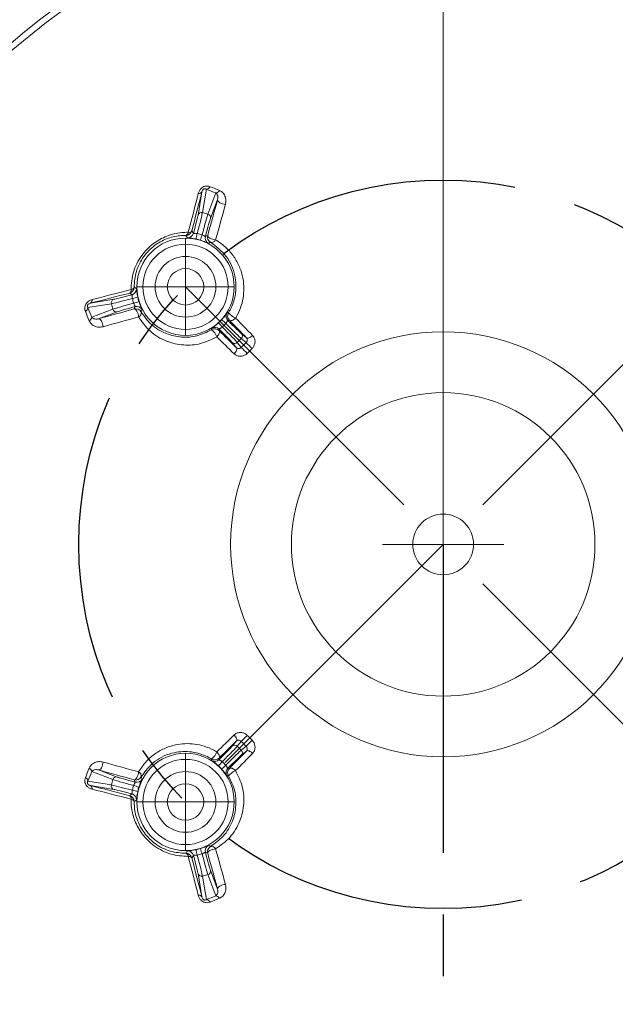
# Model space of a CAD drawing. Header units: millimetres. Extents: x 15 to 415, y 5 to 292.
# Tile 10 of 25: x 62 to 87, y 208 to 248. Entities that reach past the tile are written whole.
import ezdxf

# ---------------------------------------------------------------- set-up
doc = ezdxf.new("R2010")
doc.units = ezdxf.units.MM
doc.linetypes.add('CENTERX2', pattern=[20.32, 12.7, -2.54, 2.54, -2.54])
doc.styles.add('SLDTEXTSTYLE1', font='TXT', dxfattribs={"width": 0.75})
doc.dimstyles.new('SLDDIMSTYLE0', dxfattribs={"dimtxt": 3.5, "dimasz": 3.302, "dimexe": 0, "dimexo": 0.0625, "dimgap": 0.875, "dimtad": 0, "dimtih": 1, "dimtoh": 1, "dimdec": 4, "dimlfac": 2, "dimzin": 12, "dimdsep": 46, "dimtxsty": 'SLDTEXTSTYLE1', "dimsah": 1, "dimcen": 0.09, "dimazin": 3, "dimtfac": 1, "dimtofl": 0, "dimtmove": 0, "dimatfit": 3, "dimfxl": 0, "dimfrac": 2, "dimtolj": 1, "dimtzin": 12, "dimarcsym": 0})
doc.dimstyles.new('SLDDIMSTYLE2', dxfattribs={"dimtxt": 3.5, "dimasz": 3.302, "dimexe": 0, "dimexo": 0.0625, "dimgap": 0.875, "dimtad": 0, "dimtih": 1, "dimtoh": 1, "dimlfac": 2, "dimrnd": 1e-09, "dimzin": 12, "dimdsep": 46, "dimtxsty": 'SLDTEXTSTYLE1', "dimsah": 1, "dimcen": 0, "dimadec": 0, "dimazin": 3, "dimtfac": 1, "dimtofl": 0, "dimtmove": 0, "dimatfit": 3, "dimfxl": 0, "dimfrac": 2, "dimtolj": 1, "dimtzin": 12, "dimarcsym": 0})

# ---------------------------------------------------------------- blocks, each defined once
blk = doc.blocks.new('_D')
at = {"color": 7, "linetype": 'Continuous', "lineweight": 0}
for p, q in [((79.888, 227.865), (79.888, 265.51)), ((91.202, 238.178), (107.215, 254.191))]:
    blk.add_line(p, q, dxfattribs=at)
for start, end in [(74.4106, 90), (45, 62.8886)]:
    blk.add_arc((79.888, 226.865), 37.645, start, end, dxfattribs=at)
for points in [[(79.888, 264.51), (83.165, 263.858), (83.209, 264.873)], [(106.507, 253.484), (104.416, 256.089), (103.73, 255.34)]]:
    blk.add_solid(points, dxfattribs=at)
at = {"color": 7, "linetype": 'Continuous', "lineweight": 0, "insert": (90.005, 263.687), "char_height": 3.5, "attachment_point": 1, "style": 'SLDTEXTSTYLE1'}
blk.add_mtext('45°', dxfattribs=at)
blk = doc.blocks.new('_D_2')
at = {"color": 7, "linetype": 'Continuous', "lineweight": 0}
for p, q in [((93.752, 221.137), (115.135, 212.303)), ((115.135, 212.303), (127.173, 212.303))]:
    blk.add_line(p, q, dxfattribs=at)
blk.add_solid([(93.752, 221.137), (96.61, 219.407), (96.998, 220.346)], dxfattribs=at)
at = {"color": 7, "linetype": 'Continuous', "lineweight": 0, "char_height": 3.5, "attachment_point": 1, "style": 'SLDTEXTSTYLE1'}
for s, insert in [('%%c', (116.723, 216.815)), ('60', (122.001, 216.868))]:
    blk.add_mtext(s, dxfattribs=dict(at, insert=insert))
blk = doc.blocks.new('SW_CENTERMARKSYMBOL_3')
at = {"color": 0, "linetype": 'Continuous', "lineweight": 0}
for p, q in [((0, 1.25), (0, 2)), ((0, 0), (0, 1.25)), ((-1.25, 0), (-2, 0)), ((0, 0), (-1.25, 0)), ((0, 0), (0, -1.25)), ((0, 0), (1.25, 0)), ((1.25, 0), (2, 0)), ((0, -1.25), (0, -2))]:
    blk.add_line(p, q, dxfattribs=at)
blk = doc.blocks.new('SW_CENTERMARKSYMBOL_6')
at = {"color": 0, "linetype": 'Continuous', "lineweight": 0}
for p, q in [((0, 1.25), (0, 2)), ((0, 0), (0, 1.25)), ((-1.25, 0), (-2, 0)), ((0, 0), (-1.25, 0)), ((0, 0), (0, -1.25)), ((0, 0), (1.25, 0)), ((1.25, 0), (2, 0)), ((0, -1.25), (0, -2))]:
    blk.add_line(p, q, dxfattribs=at)
blk = doc.blocks.new('SW_CENTERMARKSYMBOL_7')
at = {"color": 0, "linetype": 'Continuous', "lineweight": 0}
for p, q in [((0, 1.25), (0, 2.5)), ((0, 0), (0, 1.25)), ((-1.25, 0), (-2.5, 0)), ((0, 0), (-1.25, 0)), ((0, 0), (0, -1.25)), ((0, 0), (1.25, 0)), ((1.25, 0), (2.5, 0)), ((0, -1.25), (0, -2.5))]:
    blk.add_line(p, q, dxfattribs=at)

msp = doc.modelspace()

# ---------------------------------------------------------------- linework, layer by layer
at = {"color": 7, "linetype": 'Continuous', "lineweight": 15}
for p, q in [((69.797759, 240.420545), (69.95618, 241.383058)), ((70.140096, 241.491891), (69.980859, 240.524416)), ((70.202743, 240.464962), (70.530475, 241.334415)), ((70.601964, 241.059675), (70.309377, 240.283458)), ((69.980859, 240.524416), (70.202743, 240.464962)), ((65.369955, 236.796833), (66.332467, 236.955253)), ((66.228596, 236.772154), (65.261122, 236.612916)), ((65.418598, 236.222538), (66.28805, 236.550269)), ((66.469555, 236.443635), (65.693338, 236.151048)), ((66.28805, 236.550269), (66.228596, 236.772154)), ((67.168105, 236.559429), (67.208802, 236.654359)), ((71.087036, 236.091768), (71.025646, 236.084626)), ((70.668387, 235.727366), (70.661244, 235.665977)), ((71.379565, 234.960171), (71.203232, 235.17525)), ((71.576167, 235.339276), (71.413736, 235.176846)), ((71.413736, 235.176846), (71.576834, 234.977909)), ((71.775104, 235.176178), (71.576167, 235.339276)), ((71.577762, 235.549781), (71.792842, 235.373448)), ((71.203232, 218.554187), (71.379565, 218.769267)), ((71.576834, 218.751529), (71.413736, 218.552592)), ((71.413736, 218.552592), (71.576167, 218.390161)), ((71.576167, 218.390161), (71.775104, 218.553259)), ((71.792842, 218.35599), (71.577762, 218.179657)), ((70.661244, 218.063461), (70.668387, 218.002072)), ((66.28805, 217.179169), (65.418598, 217.5069)), ((65.693338, 217.57839), (66.469555, 217.285802)), ((71.025646, 217.644812), (71.087036, 217.637669)), ((65.261122, 217.116522), (66.228596, 216.957284)), ((66.332467, 216.774184), (65.369955, 216.932605)), ((66.228596, 216.957284), (66.28805, 217.179169)), ((70.193584, 214.14453), (70.098653, 214.185227)), ((69.95618, 212.34638), (69.797759, 213.308892)), ((70.202743, 213.264475), (69.980859, 213.205022)), ((70.530475, 212.395023), (70.202743, 213.264475)), ((70.309377, 213.44598), (70.601964, 212.669763)), ((69.980859, 213.205022), (70.140096, 212.237547))]:
    msp.add_line(p, q, dxfattribs=at)
at = {"color": 7, "linetype": 'CENTERX2'}
for p, q in [((69.281692, 237.471321), (79.888294, 226.864719)), ((90.494895, 237.471321), (79.888294, 226.864719)), ((79.888294, 226.864719), (69.281692, 216.258117)), ((90.494895, 216.258117), (79.888294, 226.864719)), ((79.888294, 226.864719), (79.888294, 193.202239))]:
    msp.add_line(p, q, dxfattribs=at)
at = {"color": 7, "linetype": 'Continuous', "lineweight": 15, "flags": 128}
for points in [[(69.395046, 239.715797), (69.447729, 239.919018), (69.500122, 240.121293), (69.552218, 240.322602), (69.604012, 240.522926), (69.6555, 240.722244), (69.706675, 240.920536), (69.757534, 241.117782), (69.808071, 241.313964)], [(69.95618, 241.383058), (69.905175, 241.18506), (69.853846, 240.985987), (69.802196, 240.785859), (69.750232, 240.584696), (69.697958, 240.382518), (69.64538, 240.179344), (69.592502, 239.975196), (69.539331, 239.770093)], [(70.193584, 239.584907), (70.245238, 239.771912), (70.296727, 239.958184), (70.348046, 240.143711), (70.399192, 240.328478), (70.450161, 240.512472), (70.500948, 240.695679), (70.551551, 240.878084), (70.601964, 241.059675)], [(70.92639, 240.865344), (70.876438, 240.68542), (70.8263, 240.504688), (70.775979, 240.323162), (70.725478, 240.140856), (70.674801, 239.957784), (70.623953, 239.773959), (70.572936, 239.589396), (70.521755, 239.404107)], [(70.92639, 240.865344), (70.866511, 240.871588), (70.805155, 240.885715), (70.746244, 240.906822), (70.693541, 240.933562), (70.650412, 240.964226), (70.619614, 240.996854), (70.603113, 241.029363), (70.601964, 241.059675)], [(69.539331, 239.770093), (69.600263, 239.689002), (69.610628, 239.674977)], [(70.098653, 239.544211), (70.19134, 239.583963), (70.193584, 239.584907)], [(70.521755, 239.404107), (70.462218, 239.411585), (70.400944, 239.426003), (70.341847, 239.44644), (70.288703, 239.471591), (70.244908, 239.499847), (70.213259, 239.529405), (70.195779, 239.558375), (70.193584, 239.584907)], [(66.982919, 237.213682), (66.777817, 237.16051), (66.573668, 237.107633), (66.370495, 237.055055), (66.168316, 237.002781), (65.967153, 236.950816), (65.767025, 236.899167), (65.567952, 236.847837), (65.369955, 236.796833)], [(65.439049, 236.944942), (65.63523, 236.995479), (65.832477, 237.046337), (66.030769, 237.097513), (66.230086, 237.149), (66.43041, 237.200795), (66.63172, 237.252891), (66.833995, 237.305283), (67.037216, 237.357967)], [(67.078036, 237.142385), (66.997266, 237.202778), (66.982919, 237.213682)], [(65.693338, 236.151048), (65.874928, 236.201462), (66.057334, 236.252064), (66.24054, 236.302852), (66.424534, 236.35382), (66.609301, 236.404966), (66.794828, 236.456286), (66.981101, 236.507774), (67.168105, 236.559429)], [(67.168105, 236.559429), (67.194637, 236.557234), (67.223608, 236.539753), (67.253165, 236.508104), (67.281422, 236.464309), (67.306572, 236.411166), (67.327009, 236.352069), (67.341427, 236.290794), (67.348906, 236.231257)], [(65.693338, 236.151048), (65.72365, 236.149899), (65.756159, 236.133399), (65.788787, 236.1026), (65.819451, 236.059472), (65.84619, 236.006768), (65.867298, 235.947857), (65.881425, 235.886502), (65.887668, 235.826623)], [(67.348906, 236.231257), (67.163617, 236.180076), (66.979053, 236.12906), (66.795228, 236.078211), (66.612156, 236.027535), (66.42985, 235.977034), (66.248325, 235.926712), (66.067593, 235.876574), (65.887668, 235.826623)], [(71.34291, 236.182245), (71.307188, 236.150684), (71.269874, 236.123449), (71.232336, 236.10154), (71.195952, 236.085761), (71.162059, 236.07669), (71.1319, 236.074662), (71.106582, 236.07975), (71.087036, 236.091768)], [(71.792842, 235.373448), (71.703785, 235.464013), (71.61496, 235.554362), (71.526371, 235.644491), (71.438019, 235.734399), (71.349907, 235.824084), (71.262038, 235.913541), (71.174414, 236.00277), (71.087036, 236.091768)], [(71.34291, 236.182245), (71.429486, 236.094063), (71.516306, 236.005653), (71.603369, 235.917016), (71.690673, 235.828154), (71.778214, 235.739071), (71.86599, 235.649769), (71.954, 235.560249), (72.04224, 235.470514)], [(70.570768, 235.410103), (70.602328, 235.445824), (70.629563, 235.483139), (70.651472, 235.520677), (70.667252, 235.55706), (70.676322, 235.590954), (70.67835, 235.621113), (70.673262, 235.64643), (70.661244, 235.665977)], [(70.661244, 235.665977), (70.750242, 235.578599), (70.839471, 235.490974), (70.928929, 235.403105), (71.018613, 235.314993), (71.108521, 235.226642), (71.198651, 235.138053), (71.288999, 235.049228), (71.379565, 234.960171)], [(71.282498, 234.710772), (71.192764, 234.799012), (71.103244, 234.887022), (71.013941, 234.974799), (70.924858, 235.06234), (70.835997, 235.149643), (70.74736, 235.236706), (70.658949, 235.323527), (70.570768, 235.410103)], [(72.04224, 235.470514), (72.006682, 235.438788), (71.969762, 235.411152), (71.932836, 235.38862), (71.897259, 235.372019), (71.864337, 235.36196), (71.83528, 235.358811), (71.811153, 235.362688), (71.792842, 235.373448)], [(71.282498, 234.710772), (71.314224, 234.74633), (71.341861, 234.783251), (71.364393, 234.820177), (71.380993, 234.855754), (71.391053, 234.888675), (71.394202, 234.917733), (71.390325, 234.94186), (71.379565, 234.960171)], [(70.570768, 218.319335), (70.658949, 218.405911), (70.74736, 218.492731), (70.835997, 218.579795), (70.924858, 218.667098), (71.013941, 218.754639), (71.103244, 218.842416), (71.192764, 218.930425), (71.282498, 219.018666)], [(71.379565, 218.769267), (71.390325, 218.787578), (71.394202, 218.811705), (71.391053, 218.840762), (71.380993, 218.873684), (71.364393, 218.909261), (71.341861, 218.946187), (71.314224, 218.983107), (71.282498, 219.018666)], [(71.379565, 218.769267), (71.288999, 218.68021), (71.198651, 218.591385), (71.108521, 218.502796), (71.018613, 218.414444), (70.928929, 218.326333), (70.839471, 218.238463), (70.750242, 218.150839), (70.661244, 218.063461)], [(70.661244, 218.063461), (70.673262, 218.083008), (70.67835, 218.108325), (70.676322, 218.138484), (70.667252, 218.172377), (70.651472, 218.208761), (70.629563, 218.246299), (70.602328, 218.283614), (70.570768, 218.319335)], [(71.087036, 217.637669), (71.174414, 217.726667), (71.262038, 217.815896), (71.349907, 217.905354), (71.438019, 217.995038), (71.526371, 218.084946), (71.61496, 218.175076), (71.703785, 218.265424), (71.792842, 218.35599)], [(72.04224, 218.258923), (71.954, 218.169189), (71.86599, 218.079669), (71.778214, 217.990366), (71.690673, 217.901283), (71.603369, 217.812422), (71.516306, 217.723785), (71.429486, 217.635374), (71.34291, 217.547193)], [(72.04224, 218.258923), (72.006682, 218.29065), (71.969762, 218.318286), (71.932836, 218.340818), (71.897259, 218.357418), (71.864337, 218.367478), (71.83528, 218.370627), (71.811153, 218.36675), (71.792842, 218.35599)], [(65.693338, 217.57839), (65.72365, 217.579538), (65.756159, 217.596039), (65.788787, 217.626837), (65.819451, 217.669966), (65.84619, 217.722669), (65.867298, 217.781581), (65.881425, 217.842936), (65.887668, 217.902815)], [(65.887668, 217.902815), (66.067593, 217.852864), (66.248325, 217.802725), (66.42985, 217.752404), (66.612156, 217.701903), (66.795228, 217.651226), (66.979053, 217.600378), (67.163617, 217.549361), (67.348906, 217.498181)], [(67.168105, 217.170009), (66.981101, 217.221663), (66.794828, 217.273152), (66.609301, 217.324471), (66.424534, 217.375617), (66.24054, 217.426586), (66.057334, 217.477373), (65.874928, 217.527976), (65.693338, 217.57839)], [(67.168105, 217.170009), (67.194637, 217.172204), (67.223608, 217.189684), (67.253165, 217.221333), (67.281422, 217.265129), (67.306572, 217.318272), (67.327009, 217.377369), (67.341427, 217.438643), (67.348906, 217.498181)], [(71.34291, 217.547193), (71.307188, 217.578753), (71.269874, 217.605988), (71.232336, 217.627897), (71.195952, 217.643677), (71.162059, 217.652747), (71.1319, 217.654776), (71.106582, 217.649687), (71.087036, 217.637669)], [(65.369955, 216.932605), (65.567952, 216.8816), (65.767025, 216.830271), (65.967153, 216.778621), (66.168316, 216.726657), (66.370495, 216.674383), (66.573668, 216.621805), (66.777817, 216.568927), (66.982919, 216.515756)], [(67.208802, 217.075079), (67.169049, 217.167765), (67.168105, 217.170009)], [(67.037216, 216.371471), (66.833995, 216.424155), (66.63172, 216.476547), (66.43041, 216.528643), (66.230086, 216.580437), (66.030769, 216.631925), (65.832477, 216.6831), (65.63523, 216.733959), (65.439049, 216.784496)], [(66.982919, 216.515756), (67.064011, 216.576688), (67.078036, 216.587053)], [(70.521755, 214.325331), (70.462218, 214.317853), (70.400944, 214.303434), (70.341847, 214.282997), (70.288703, 214.257847), (70.244908, 214.229591), (70.213259, 214.200033), (70.195779, 214.171063), (70.193584, 214.14453)], [(70.601964, 212.669763), (70.551551, 212.851354), (70.500948, 213.033759), (70.450161, 213.216965), (70.399192, 213.400959), (70.348046, 213.585727), (70.296727, 213.771253), (70.245238, 213.957526), (70.193584, 214.14453)], [(70.521755, 214.325331), (70.572936, 214.140042), (70.623953, 213.955478), (70.674801, 213.771654), (70.725478, 213.588581), (70.775979, 213.406275), (70.8263, 213.22475), (70.876438, 213.044018), (70.92639, 212.864093)], [(69.808071, 212.415474), (69.757534, 212.611655), (69.706675, 212.808902), (69.6555, 213.007194), (69.604012, 213.206512), (69.552218, 213.406835), (69.500122, 213.608145), (69.447729, 213.81042), (69.395046, 214.013641)], [(69.610628, 214.054461), (69.550235, 213.973691), (69.539331, 213.959344)], [(69.539331, 213.959344), (69.592502, 213.754242), (69.64538, 213.550094), (69.697958, 213.34692), (69.750232, 213.144742), (69.802196, 212.943578), (69.853846, 212.74345), (69.905175, 212.544377), (69.95618, 212.34638)], [(70.92639, 212.864093), (70.866511, 212.85785), (70.805155, 212.843723), (70.746244, 212.822615), (70.693541, 212.795876), (70.650412, 212.765212), (70.619614, 212.732584), (70.603113, 212.700075), (70.601964, 212.669763)]]:
    msp.add_lwpolyline(points, dxfattribs=at)
at = {"color": 7, "linetype": 'CENTERX2'}
msp.add_circle((79.888294, 226.864719), 15, dxfattribs=at)
at = {"color": 7, "linetype": 'Continuous', "lineweight": 15}
for centre, radius in [((69.281692, 237.471321), 2.004288), ((69.281692, 237.471321), 1.754326), ((69.281692, 237.471321), 1.25), ((69.281692, 237.471321), 0.75), ((79.888294, 226.864719), 8.75), ((79.888294, 226.864719), 6.25), ((79.888294, 226.864719), 1.25), ((69.281692, 216.258117), 2.004288), ((69.281692, 216.258117), 1.754326), ((69.281692, 216.258117), 1.25), ((69.281692, 216.258117), 0.75)]:
    msp.add_circle(centre, radius, dxfattribs=at)
for centre, radius, start, end in [((79.888294, 226.864719), 29.15, 31.2575233, 120.7424767), ((79.888294, 226.864719), 29.106066, 31.2575233, 120.7424767), ((79.888294, 226.864719), 28.943934, 31.2575233, 120.7424767), ((79.888294, 226.864719), 28.837868, 31.2575233, 120.7424767), ((79.888294, 226.864719), 27.245412, 19.1560229, 132.8439771), ((79.888294, 226.864719), 26.995455, 19.1852753, 132.8147247), ((79.888294, 226.864719), 27.245412, 139.1560229, 252.8439771), ((79.888294, 226.864719), 26.995455, 139.1852753, 252.8147247), ((69.830468, 241.459242), 0.146995, 261.2357706, 328.7832334), ((70.116142, 241.693378), 0.202906, 276.7798819, 330.4562926), ((97.524321, 308.813901), 72.678393, 247.8652379, 248.1970884), ((97.42566, 308.297704), 72.011619, 247.8652379, 248.1970884), ((70.502534, 241.534198), 0.201727, 277.9614957, 331.291185), ((79.888294, 226.864719), 29.15, 151.2575233, 240.7424767), ((79.888294, 226.864719), 29.106066, 151.2575233, 240.7424767), ((79.888294, 226.864719), 28.943934, 151.2575233, 240.7424767), ((79.888294, 226.864719), 28.837868, 151.2575233, 240.7424767), ((69.94162, 240.380269), 0.149393, 74.772217, 164.3594119), ((70.164652, 240.320508), 0.149393, 345.6405881, 75.227783), ((69.297821, 239.834873), 0.250046, 269.622383, 344.9850407), ((69.247217, 239.724597), 0.148091, 289.3042977, 356.5933828), ((69.369118, 239.739759), 0.250047, 267.8067273, 344.9844536), ((69.425434, 239.853901), 0.141408, 257.5905998, 323.6535125), ((82.986987, 236.699642), 13.552425, 167.3853281, 168.3444056), ((57.026719, 243.655675), 13.552425, 341.6555944, 342.6146719), ((70.340198, 239.479559), 0.250047, 165.0155464, 242.1932727), ((70.435127, 239.520254), 0.250046, 165.0150331, 240.6094867), ((70.349891, 239.491537), 0.192824, 258.792657, 333.0368755), ((66.918139, 237.455191), 0.250046, 285.0149593, 0.377617), ((66.899111, 237.327579), 0.141408, 306.3464875, 12.4094002), ((67.028416, 237.505796), 0.148091, 273.4066172, 340.6957023), ((67.013253, 237.383894), 0.250047, 285.0155464, 2.1932727), ((65.29377, 236.922545), 0.146995, 301.2167666, 8.7642294), ((66.372744, 236.811393), 0.149393, 105.6405881, 195.227783), ((70.053371, 223.766026), 13.552425, 101.6555944, 102.6146719), ((63.097338, 249.726293), 13.552425, 287.3853281, 288.3444056), ((65.059634, 236.63687), 0.202906, 299.5437074, 353.2201181), ((-1.544692, 209.327352), 72.011619, 21.8029116, 22.1347621), ((-2.060888, 209.228691), 72.678393, 21.8029116, 22.1347621), ((66.432505, 236.588361), 0.149393, 194.772217, 284.3594119), ((67.232759, 236.317886), 0.250046, 29.3905133, 104.9849669), ((67.273453, 236.412815), 0.250047, 27.8067273, 104.9844536), ((67.261476, 236.403121), 0.192824, 296.9631245, 11.207343), ((71.202504, 236.261388), 0.250047, 147.8067273, 224.9844536), ((70.655912, 242.411405), 6.026116, 273.1866838, 273.7505069), ((71.263893, 236.268531), 0.250047, 148.7644227, 224.984766), ((71.618457, 236.862371), 0.733824, 219.2380793, 247.9451155), ((65.218815, 236.250479), 0.201727, 298.708815, 352.0385043), ((80.764986, 244.992261), 13.552425, 221.6555944, 222.6146719), ((61.760751, 225.988026), 13.552425, 47.3853281, 48.3444056), ((64.337102, 236.097373), 6.03063, 356.2497041, 356.8131052), ((70.484482, 235.48912), 0.250047, 45.015234, 121.2355773), ((69.890642, 235.134556), 0.733824, 22.0548845, 50.7619207), ((70.491625, 235.550508), 0.250047, 45.0155464, 122.1932727), ((71.30768, 235.282061), 0.149393, 225.6405881, 315.227783), ((71.470951, 235.445332), 0.149393, 314.772217, 44.3594119), ((179.028373, 127.72464), 151.81929, 134.94709014, 135.05290986), ((89.014781, 252.042855), 24.118276, 224.3734152, 225.2060663), ((54.710158, 217.738232), 24.118276, 44.7939337, 45.6265848), ((178.291325, 128.461688), 150.426453, 134.94709014, 135.05290986), ((79.888294, 226.864719), 27.245412, 259.1560229, 12.8439771), ((79.888294, 226.864719), 26.995455, 259.1852753, 12.8147247), ((54.710158, 235.991206), 24.118276, 314.3734152, 315.2060663), ((178.291325, 325.26775), 150.426453, 224.94709014, 225.05290986), ((71.30768, 218.447376), 0.149393, 44.772217, 134.3594119), ((179.028373, 326.004798), 151.81929, 224.94709014, 225.05290986), ((89.014781, 201.686583), 24.118276, 134.7939337, 135.6265848), ((69.890642, 218.594882), 0.733824, 309.2380793, 337.9451155), ((71.470951, 218.284106), 0.149393, 315.6405881, 45.227783), ((70.484482, 218.240318), 0.250047, 238.7644227, 314.984766), ((64.341608, 217.632337), 6.026116, 3.1866838, 3.7505069), ((70.491625, 218.178929), 0.250047, 237.8067273, 314.9844536), ((80.764986, 208.737176), 13.552425, 137.3853281, 138.3444056), ((61.760751, 227.741411), 13.552425, 311.6555944, 312.6146719), ((-1.544692, 244.402085), 72.011619, 337.8652379, 338.1970884), ((-2.060888, 244.500747), 72.678393, 337.8652379, 338.1970884), ((65.218815, 217.478959), 0.201727, 7.9614957, 61.291185), ((67.261476, 217.326317), 0.192824, 348.792657, 63.0368755), ((71.202504, 217.46805), 0.250047, 135.0155464, 212.1932727), ((70.655639, 211.313527), 6.03063, 86.2497041, 86.8131052), ((71.263893, 217.460907), 0.250047, 135.015234, 211.2355773), ((71.618457, 216.867067), 0.733824, 112.0548845, 140.7619207), ((65.059634, 217.092567), 0.202906, 6.7798819, 60.4562926), ((65.29377, 216.806893), 0.146995, 351.2357706, 58.7832334), ((66.372744, 216.918045), 0.149393, 164.772217, 254.3594119), ((66.432505, 217.141077), 0.149393, 75.6405881, 165.227783), ((63.097338, 204.003144), 13.552425, 71.6555944, 72.6146719), ((67.232759, 217.411552), 0.250046, 255.0150331, 330.6094867), ((67.273453, 217.316623), 0.250047, 255.0155464, 332.1932727), ((66.918139, 216.274247), 0.250046, 359.622383, 74.9850407), ((66.899111, 216.401859), 0.141408, 347.5905998, 53.6535125), ((67.013253, 216.345544), 0.250047, 357.8067273, 74.9844536), ((70.053371, 229.963412), 13.552425, 257.3853281, 258.3444056), ((67.028416, 216.223642), 0.148091, 19.3042977, 86.5933828), ((69.297821, 213.894565), 0.250046, 15.0149593, 90.377617), ((69.247217, 214.004841), 0.148091, 3.4066172, 70.6957023), ((69.369118, 213.989678), 0.250047, 15.0155464, 92.1932727), ((82.986987, 217.029796), 13.552425, 191.6555944, 192.6146719), ((57.026719, 210.073763), 13.552425, 17.3853281, 18.3444056), ((70.340198, 214.249878), 0.250047, 117.8067273, 194.9844536), ((70.435127, 214.209184), 0.250046, 119.3905133, 194.9849669), ((70.349891, 214.237901), 0.192824, 26.9631245, 101.207343), ((69.425434, 213.875536), 0.141408, 36.3464875, 102.4094002), ((69.94162, 213.349169), 0.149393, 195.6405881, 285.227783), ((70.164652, 213.40893), 0.149393, 284.772217, 14.3594119), ((69.830468, 212.270196), 0.146995, 31.2167666, 98.7642294), ((97.524321, 144.915537), 72.678393, 111.8029116, 112.1347621), ((70.116142, 212.03606), 0.202906, 29.5437074, 83.2201181), ((97.42566, 145.431733), 72.011619, 111.8029116, 112.1347621), ((70.502534, 212.19524), 0.201727, 28.708815, 82.0385043)]:
    msp.add_arc(centre, radius, start, end, dxfattribs=at)
for centre, major_axis, ratio, start_param, end_param in [((69.723483, 239.573832), (0.258819, 0.965926), 0.014836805, 4.805065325, 6.108652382), ((69.950345, 239.513044), (0.258819, 0.965926), 0.014836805, 0.174532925, 1.478119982), ((69.578617, 239.612649), (0.219996, 0.821037), 0.017455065, 4.793052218, 6.108652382), ((70.095212, 239.474227), (0.219996, 0.821037), 0.017455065, 0.174532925, 1.49013309), ((67.179181, 237.029529), (0.965926, 0.258819), 0.014836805, 3.316125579, 4.619712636), ((67.239968, 236.802668), (0.965926, 0.258819), 0.014836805, 1.663472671, 2.967059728), ((67.140364, 237.174396), (0.821037, 0.219996), 0.017455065, 3.316125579, 4.631725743), ((67.278785, 236.657801), (0.821037, 0.219996), 0.017455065, 1.651459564, 2.967059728), ((70.987674, 236.143512), (-0.601041, 0.601041), 0.017455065, 1.651459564, 2.967059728), ((70.6095, 235.765338), (0.601041, -0.601041), 0.017455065, 0.174532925, 1.49013309), ((70.71555, 235.871388), (-0.707107, 0.707107), 0.014836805, 3.316125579, 4.619712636), ((70.881624, 236.037462), (-0.707107, 0.707107), 0.014836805, 1.663472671, 2.967059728), ((70.6095, 217.964099), (0.601041, 0.601041), 0.017455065, 4.793052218, 6.108652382), ((70.71555, 217.85805), (0.707107, 0.707107), 0.014836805, 4.805065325, 6.108652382), ((70.881624, 217.691975), (0.707107, 0.707107), 0.014836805, 0.174532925, 1.478119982), ((70.987674, 217.585925), (0.601041, 0.601041), 0.017455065, 0.174532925, 1.49013309), ((67.179181, 216.699909), (0.965926, -0.258819), 0.014836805, 1.663472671, 2.967059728), ((67.239968, 216.92677), (0.965926, -0.258819), 0.014836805, 3.316125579, 4.619712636), ((67.278785, 217.071637), (0.821037, -0.219996), 0.017455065, 3.316125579, 4.631725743), ((67.140364, 216.555042), (0.821037, -0.219996), 0.017455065, 1.651459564, 2.967059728), ((69.723483, 214.155606), (-0.258819, 0.965926), 0.014836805, 3.316125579, 4.619712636), ((69.950345, 214.216393), (-0.258819, 0.965926), 0.014836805, 1.663472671, 2.967059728), ((70.095212, 214.25521), (-0.219996, 0.821037), 0.017455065, 1.651459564, 2.967059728), ((69.578617, 214.116789), (-0.219996, 0.821037), 0.017455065, 3.316125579, 4.631725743)]:
    msp.add_ellipse(centre, major_axis=major_axis, ratio=ratio, start_param=start_param, end_param=end_param, dxfattribs=at)
for points, knots in [([(69.808071, 241.313964), (69.820866, 241.352818), (69.844321, 241.424039), (69.911912, 241.514014), (69.994042, 241.579063), (70.087742, 241.616142), (70.194528, 241.624321), (70.257493, 241.604436), (70.292667, 241.593328)], [0, 0, 0, 0, 0.201025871, 0.368482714, 0.501155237, 0.654597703, 0.807054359, 1, 1, 1, 1]), ([(70.140096, 241.491891), (70.128101, 241.498718), (70.11001, 241.509015), (70.08064, 241.512028), (70.062032, 241.509852), (70.048689, 241.506557), (70.036085, 241.500877), (70.023952, 241.493824), (70.012497, 241.485212), (69.991582, 241.46428), (69.969391, 241.42852), (69.961108, 241.400018), (69.95618, 241.383058)], [0, 0, 0, 0, 0.224955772, 0.339261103, 0.366570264, 0.421036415, 0.465919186, 0.479787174, 0.536115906, 0.583956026, 0.752443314, 1, 1, 1, 1]), ([(70.601964, 241.059675), (70.607284, 241.086219), (70.618686, 241.143109), (70.606566, 241.223908), (70.580864, 241.291806), (70.543551, 241.323358), (70.530475, 241.334415)], [0, 0, 0, 0, 0.235632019, 0.504998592, 0.826532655, 1, 1, 1, 1]), ([(70.679463, 241.437296), (70.716907, 241.417254), (70.817652, 241.363328), (70.909183, 241.220278), (70.956253, 241.042758), (70.93607, 240.922856), (70.92639, 240.865344)], [0, 0, 0, 0, 0.1860419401, 0.5005595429, 0.7604435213, 1, 1, 1, 1]), ([(67.037216, 237.357967), (67.053173, 237.59646), (67.077046, 237.953239), (67.267637, 238.426175), (67.518012, 238.845888), (67.933168, 239.268075), (68.515068, 239.587456), (69.012987, 239.708444), (69.304823, 239.71406), (69.395046, 239.715797)], [0, 0, 0, 0, 0.201939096, 0.302096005, 0.405979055, 0.584456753, 0.74885337, 0.922357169, 1, 1, 1, 1]), ([(69.610628, 239.674977), (69.611575, 239.673121), (69.613617, 239.669124), (69.634466, 239.668783), (69.665886, 239.668432), (69.707737, 239.667032), (69.743173, 239.66202), (69.761705, 239.659399)], [0, 0, 0, 0, 0.183191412, 0.394463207, 0.543385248, 0.761209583, 1, 1, 1, 1]), ([(69.296173, 239.584832), (69.214813, 239.583357), (68.953017, 239.578609), (68.504699, 239.470904), (67.976698, 239.182216), (67.519257, 238.715419), (67.211665, 238.098821), (67.182708, 237.671312), (67.16818, 237.456839)], [0, 0, 0, 0, 0.078668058, 0.253132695, 0.416791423, 0.59367347, 0.796153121, 1, 1, 1, 1]), ([(69.359549, 239.489896), (69.357595, 239.492879), (69.347824, 239.507799), (69.326792, 239.539605), (69.307514, 239.568082), (69.296173, 239.584832)], [0, 0, 0, 0, 0.093335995, 0.466679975, 1, 1, 1, 1]), ([(69.714017, 239.437615), (69.710101, 239.438469), (69.666989, 239.447869), (69.582863, 239.463382), (69.48971, 239.475744), (69.417242, 239.483312), (69.369728, 239.487468), (69.362789, 239.489123), (69.359549, 239.489896)], [0, 0, 0, 0, 0.020546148, 0.226214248, 0.437662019, 0.587416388, 0.807348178, 1, 1, 1, 1]), ([(70.223553, 239.258386), (70.219721, 239.259597), (70.21195, 239.262052), (70.163444, 239.284715), (70.092771, 239.315889), (70.002966, 239.352702), (69.927171, 239.378056), (69.890435, 239.390344)], [0, 0, 0, 0, 0.213834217, 0.43368206, 0.592451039, 0.802469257, 1, 1, 1, 1]), ([(69.960027, 239.606258), (69.975217, 239.600198), (70.006206, 239.587836), (70.043003, 239.568681), (70.072042, 239.552414), (70.092409, 239.540797), (70.096601, 239.543089), (70.098653, 239.544211)], [0, 0, 0, 0, 0.208984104, 0.4263444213, 0.5850279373, 0.7968550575, 1, 1, 1, 1]), ([(70.312414, 239.30239), (70.310701, 239.301558), (70.296251, 239.294541), (70.26663, 239.280027), (70.238723, 239.266007), (70.223553, 239.258386)], [0, 0, 0, 0, 0.057819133, 0.487848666, 1, 1, 1, 1]), ([(71.050092, 236.398195), (71.071377, 236.43458), (71.203664, 236.660717), (71.297989, 236.946419), (71.372894, 237.428642), (71.339781, 238.01516), (71.006656, 238.778956), (70.546978, 239.125537), (70.312414, 239.30239)], [0, 0, 0, 0, 0.033375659, 0.207433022, 0.239074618, 0.445790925, 0.717198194, 1, 1, 1, 1]), ([(70.521755, 239.404107), (70.655398, 239.315761), (70.926857, 239.13631), (71.246112, 238.774628), (71.492276, 238.35535), (71.674966, 237.807605), (71.705315, 237.234459), (71.58918, 236.696771), (71.464085, 236.389439), (71.366543, 236.222655), (71.34291, 236.182245)], [0, 0, 0, 0, 0.137746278, 0.279792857, 0.41255371, 0.549731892, 0.756742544, 0.859339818, 0.965919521, 1, 1, 1, 1]), ([(67.16818, 237.456839), (67.170133, 237.45551), (67.183781, 237.446224), (67.215236, 237.424988), (67.245128, 237.405308), (67.263117, 237.393464)], [0, 0, 0, 0, 0.062353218, 0.435697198, 1, 1, 1, 1]), ([(67.263117, 237.393464), (67.263984, 237.38954), (67.265744, 237.381581), (67.27037, 237.328243), (67.278709, 237.251451), (67.291731, 237.155271), (67.307671, 237.076954), (67.315397, 237.038996)], [0, 0, 0, 0, 0.213834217, 0.43368206, 0.592451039, 0.802469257, 1, 1, 1, 1]), ([(65.159685, 236.460346), (65.147369, 236.500667), (65.127626, 236.565302), (65.139183, 236.669756), (65.172533, 236.755468), (65.232834, 236.834916), (65.323742, 236.906335), (65.396857, 236.930815), (65.439049, 236.944942)], [0, 0, 0, 0, 0.219142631, 0.351283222, 0.486944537, 0.622355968, 0.782072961, 1, 1, 1, 1]), ([(65.369955, 236.796833), (65.351665, 236.791496), (65.322562, 236.783005), (65.28552, 236.758897), (65.265421, 236.737747), (65.254919, 236.722666), (65.247032, 236.705993), (65.240896, 236.682732), (65.242039, 236.654136), (65.250348, 236.630613), (65.258272, 236.617597), (65.261122, 236.612916)], [0, 0, 0, 0, 0.266540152, 0.424107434, 0.478378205, 0.5288208, 0.573995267, 0.628583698, 0.747526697, 0.909213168, 1, 1, 1, 1]), ([(67.093614, 236.991307), (67.091267, 237.007492), (67.086479, 237.04051), (67.084669, 237.081955), (67.084237, 237.115237), (67.084114, 237.138684), (67.080033, 237.141169), (67.078036, 237.142385)], [0, 0, 0, 0, 0.208984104, 0.426344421, 0.585027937, 0.796855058, 1, 1, 1, 1]), ([(67.208802, 236.654359), (67.209935, 236.656108), (67.212376, 236.659874), (67.202247, 236.6781), (67.186841, 236.705487), (67.167128, 236.742431), (67.15375, 236.775626), (67.146754, 236.792985)], [0, 0, 0, 0, 0.183191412, 0.394463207, 0.543385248, 0.761209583, 1, 1, 1, 1]), ([(67.362668, 236.862577), (67.363887, 236.858759), (67.377303, 236.816723), (67.405931, 236.736111), (67.441802, 236.649258), (67.471481, 236.582715), (67.491639, 236.539488), (67.493675, 236.532652), (67.494626, 236.529459)], [0, 0, 0, 0, 0.020546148, 0.226214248, 0.437662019, 0.587416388, 0.807348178, 1, 1, 1, 1]), ([(67.494626, 236.529459), (67.493019, 236.526275), (67.484984, 236.510354), (67.470201, 236.480734), (67.457305, 236.454297), (67.450623, 236.440598)], [0, 0, 0, 0, 0.107507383, 0.537536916, 1, 1, 1, 1]), ([(67.450623, 236.440598), (67.581918, 236.256461), (67.852286, 235.877278), (68.446674, 235.522104), (69.098339, 235.372188), (69.753944, 235.410402), (70.155011, 235.60565), (70.354818, 235.70292)], [0, 0, 0, 0, 0.218252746, 0.449434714, 0.647200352, 0.824239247, 1, 1, 1, 1]), ([(70.768391, 236.113769), (70.771088, 236.116733), (70.800784, 236.14937), (70.856283, 236.214468), (70.913564, 236.28896), (70.956352, 236.347935), (70.983709, 236.387005), (70.988611, 236.392187), (70.990901, 236.394607)], [0, 0, 0, 0, 0.020546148, 0.226214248, 0.437662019, 0.587416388, 0.807348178, 1, 1, 1, 1]), ([(65.887668, 235.826623), (65.851104, 235.819141), (65.741416, 235.796696), (65.569857, 235.82766), (65.404449, 235.918986), (65.342999, 236.026025), (65.315716, 236.073549)], [0, 0, 0, 0, 0.152701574, 0.458077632, 0.759395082, 1, 1, 1, 1]), ([(65.418598, 236.222538), (65.433546, 236.206001), (65.468864, 236.166932), (65.54637, 236.141986), (65.624005, 236.13504), (65.676546, 236.147171), (65.693338, 236.151048)], [0, 0, 0, 0, 0.227770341, 0.538138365, 0.852397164, 1, 1, 1, 1]), ([(70.570768, 235.410103), (70.349397, 235.302222), (69.907512, 235.086879), (69.179147, 235.043291), (68.455024, 235.209874), (67.793947, 235.605291), (67.494252, 236.026822), (67.348906, 236.231257)], [0, 0, 0, 0, 0.179291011, 0.357888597, 0.555305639, 0.784330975, 1, 1, 1, 1]), ([(70.358406, 235.762112), (70.36137, 235.764825), (70.367382, 235.770328), (70.411262, 235.801004), (70.473596, 235.846621), (70.550379, 235.905989), (70.610233, 235.958952), (70.639244, 235.984622)], [0, 0, 0, 0, 0.213834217, 0.43368206, 0.592451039, 0.802469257, 1, 1, 1, 1]), ([(71.025646, 236.084626), (71.023565, 236.084733), (71.019083, 236.084964), (71.008363, 236.067079), (70.992349, 236.040043), (70.970211, 236.004499), (70.948152, 235.976316), (70.936616, 235.961578)], [0, 0, 0, 0, 0.183191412, 0.394463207, 0.543385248, 0.761209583, 1, 1, 1, 1]), ([(70.791435, 235.816396), (70.778592, 235.806271), (70.752391, 235.785615), (70.717404, 235.763326), (70.688797, 235.74631), (70.668552, 235.734481), (70.668441, 235.729704), (70.668387, 235.727366)], [0, 0, 0, 0, 0.208984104, 0.426344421, 0.585027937, 0.796855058, 1, 1, 1, 1]), ([(71.775104, 235.176178), (71.785962, 235.188879), (71.808227, 235.214922), (71.824412, 235.261226), (71.826506, 235.307076), (71.815145, 235.345979), (71.799546, 235.365191), (71.792842, 235.373448)], [0, 0, 0, 0, 0.187245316, 0.383937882, 0.596494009, 0.826580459, 1, 1, 1, 1]), ([(72.04224, 235.470514), (72.06204, 235.446963), (72.108533, 235.39166), (72.145692, 235.280928), (72.145586, 235.153414), (72.106159, 235.028072), (72.05008, 234.960987), (72.022031, 234.927432)], [0, 0, 0, 0, 0.1611651, 0.378447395, 0.588205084, 0.794030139, 1, 1, 1, 1]), ([(71.379565, 234.960171), (71.391464, 234.951109), (71.414958, 234.933218), (71.461845, 234.925239), (71.510726, 234.93331), (71.550755, 234.953774), (71.57032, 234.97188), (71.576834, 234.977909)], [0, 0, 0, 0, 0.242745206, 0.479241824, 0.699855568, 0.900067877, 1, 1, 1, 1]), ([(71.82558, 234.730982), (71.808283, 234.715298), (71.757422, 234.669181), (71.651824, 234.618485), (71.517133, 234.601749), (71.384496, 234.630075), (71.316492, 234.683877), (71.282498, 234.710772)], [0, 0, 0, 0, 0.110726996, 0.325578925, 0.548130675, 0.774117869, 1, 1, 1, 1]), ([(71.282498, 219.018666), (71.306049, 219.038465), (71.361353, 219.084958), (71.472085, 219.122117), (71.599598, 219.122012), (71.72494, 219.082584), (71.792026, 219.026505), (71.82558, 218.998456)], [0, 0, 0, 0, 0.1611651, 0.378447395, 0.588205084, 0.794030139, 1, 1, 1, 1]), ([(67.348906, 217.498181), (67.437252, 217.631824), (67.616703, 217.903282), (67.978385, 218.222537), (68.397662, 218.468701), (68.945408, 218.651392), (69.518553, 218.68174), (70.056241, 218.565605), (70.363574, 218.44051), (70.530358, 218.342968), (70.570768, 218.319335)], [0, 0, 0, 0, 0.137746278, 0.279792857, 0.41255371, 0.549731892, 0.756742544, 0.859339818, 0.965919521, 1, 1, 1, 1]), ([(71.576834, 218.751529), (71.564133, 218.762387), (71.538091, 218.784652), (71.491787, 218.800837), (71.445936, 218.802931), (71.407033, 218.79157), (71.387822, 218.775971), (71.379565, 218.769267)], [0, 0, 0, 0, 0.187245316, 0.383937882, 0.596494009, 0.826580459, 1, 1, 1, 1]), ([(71.792842, 218.35599), (71.801904, 218.36789), (71.819794, 218.391383), (71.827774, 218.43827), (71.819702, 218.487151), (71.799238, 218.52718), (71.781132, 218.546745), (71.775104, 218.553259)], [0, 0, 0, 0, 0.242745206, 0.479241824, 0.699855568, 0.900067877, 1, 1, 1, 1]), ([(72.022031, 218.802005), (72.037714, 218.784708), (72.083831, 218.733847), (72.134528, 218.628249), (72.151263, 218.493558), (72.122938, 218.360921), (72.069135, 218.292917), (72.04224, 218.258923)], [0, 0, 0, 0, 0.110726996, 0.325578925, 0.548130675, 0.774117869, 1, 1, 1, 1]), ([(70.354818, 218.026517), (70.318433, 218.047802), (70.092295, 218.180089), (69.806594, 218.274414), (69.32437, 218.349319), (68.737852, 218.316207), (67.974056, 217.983081), (67.627476, 217.523404), (67.450623, 217.288839)], [0, 0, 0, 0, 0.0333756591, 0.207433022, 0.2390746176, 0.445790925, 0.717198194, 1, 1, 1, 1]), ([(65.315716, 217.655889), (65.335759, 217.693332), (65.389685, 217.794077), (65.532735, 217.885608), (65.710254, 217.932678), (65.830157, 217.912495), (65.887668, 217.902815)], [0, 0, 0, 0, 0.1860419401, 0.5005595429, 0.7604435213, 1, 1, 1, 1]), ([(70.639244, 217.744816), (70.636279, 217.747513), (70.603643, 217.77721), (70.538544, 217.832708), (70.464052, 217.889989), (70.405077, 217.932777), (70.366007, 217.960134), (70.360825, 217.965037), (70.358406, 217.967326)], [0, 0, 0, 0, 0.020546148, 0.226214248, 0.437662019, 0.587416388, 0.807348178, 1, 1, 1, 1]), ([(70.668387, 218.002072), (70.66828, 217.99999), (70.668049, 217.995509), (70.685934, 217.984788), (70.71297, 217.968774), (70.748513, 217.946636), (70.776696, 217.924577), (70.791435, 217.913042)], [0, 0, 0, 0, 0.183191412, 0.394463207, 0.543385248, 0.761209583, 1, 1, 1, 1]), ([(70.936616, 217.76786), (70.946741, 217.755017), (70.967397, 217.728816), (70.989687, 217.693829), (71.006702, 217.665222), (71.018532, 217.644978), (71.023308, 217.644866), (71.025646, 217.644812)], [0, 0, 0, 0, 0.208984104, 0.426344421, 0.585027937, 0.796855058, 1, 1, 1, 1]), ([(65.693338, 217.57839), (65.666793, 217.58371), (65.609904, 217.595111), (65.529105, 217.582992), (65.461207, 217.557289), (65.429655, 217.519976), (65.418598, 217.5069)], [0, 0, 0, 0, 0.235632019, 0.504998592, 0.826532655, 1, 1, 1, 1]), ([(70.312414, 214.427048), (70.496552, 214.558343), (70.875735, 214.828712), (71.230908, 215.423099), (71.380824, 216.074764), (71.34261, 216.730369), (71.147362, 217.131436), (71.050092, 217.331243)], [0, 0, 0, 0, 0.218252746, 0.449434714, 0.647200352, 0.824239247, 1, 1, 1, 1]), ([(71.34291, 217.547193), (71.45079, 217.325822), (71.666134, 216.883937), (71.709721, 216.155573), (71.543139, 215.431449), (71.147722, 214.770372), (70.726191, 214.470677), (70.521755, 214.325331)], [0, 0, 0, 0, 0.179291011, 0.357888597, 0.555305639, 0.784330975, 1, 1, 1, 1]), ([(70.990901, 217.334831), (70.988187, 217.337795), (70.982685, 217.343808), (70.952009, 217.387687), (70.906392, 217.450021), (70.847024, 217.526804), (70.794061, 217.586659), (70.768391, 217.615669)], [0, 0, 0, 0, 0.213834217, 0.43368206, 0.592451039, 0.802469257, 1, 1, 1, 1]), ([(65.439049, 216.784496), (65.400194, 216.797291), (65.328973, 216.820746), (65.238998, 216.888337), (65.173949, 216.970467), (65.13687, 217.064167), (65.128691, 217.170953), (65.148577, 217.233919), (65.159685, 217.269092)], [0, 0, 0, 0, 0.201025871, 0.368482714, 0.501155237, 0.654597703, 0.807054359, 1, 1, 1, 1]), ([(65.261122, 217.116522), (65.254294, 217.104526), (65.243997, 217.086436), (65.240984, 217.057066), (65.24316, 217.038457), (65.246456, 217.025114), (65.252135, 217.01251), (65.259188, 217.000377), (65.2678, 216.988922), (65.288732, 216.968007), (65.324493, 216.945816), (65.352995, 216.937533), (65.369955, 216.932605)], [0, 0, 0, 0, 0.224955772, 0.339261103, 0.366570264, 0.421036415, 0.465919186, 0.479787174, 0.536115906, 0.583956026, 0.752443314, 1, 1, 1, 1]), ([(67.146754, 216.936452), (67.152814, 216.951642), (67.165176, 216.982631), (67.184332, 217.019428), (67.200598, 217.048467), (67.212216, 217.068834), (67.209924, 217.073026), (67.208802, 217.075079)], [0, 0, 0, 0, 0.208984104, 0.426344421, 0.585027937, 0.796855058, 1, 1, 1, 1]), ([(67.494626, 217.199978), (67.493416, 217.196146), (67.49096, 217.188375), (67.468297, 217.139869), (67.437123, 217.069196), (67.400311, 216.979391), (67.374957, 216.903596), (67.362668, 216.86686)], [0, 0, 0, 0, 0.213834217, 0.43368206, 0.592451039, 0.802469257, 1, 1, 1, 1]), ([(67.450623, 217.288839), (67.451455, 217.287127), (67.458472, 217.272676), (67.472985, 217.243055), (67.487005, 217.215148), (67.494626, 217.199978)], [0, 0, 0, 0, 0.057819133, 0.487848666, 1, 1, 1, 1]), ([(67.078036, 216.587053), (67.079892, 216.588001), (67.083888, 216.590042), (67.08423, 216.610891), (67.084581, 216.642311), (67.085981, 216.684162), (67.090993, 216.719599), (67.093614, 216.73813)], [0, 0, 0, 0, 0.183191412, 0.394463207, 0.543385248, 0.761209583, 1, 1, 1, 1]), ([(67.315397, 216.690442), (67.314543, 216.686526), (67.305144, 216.643414), (67.28963, 216.559288), (67.277269, 216.466135), (67.269701, 216.393667), (67.265544, 216.346153), (67.26389, 216.339214), (67.263117, 216.335974)], [0, 0, 0, 0, 0.020546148, 0.226214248, 0.437662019, 0.587416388, 0.807348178, 1, 1, 1, 1]), ([(69.395046, 214.013641), (69.156553, 214.029599), (68.799773, 214.053471), (68.326838, 214.244063), (67.907125, 214.494437), (67.484937, 214.909593), (67.165557, 215.491493), (67.044568, 215.989412), (67.038952, 216.281249), (67.037216, 216.371471)], [0, 0, 0, 0, 0.201939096, 0.302096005, 0.405979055, 0.584456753, 0.74885337, 0.922357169, 1, 1, 1, 1]), ([(67.263117, 216.335974), (67.260133, 216.33402), (67.245213, 216.32425), (67.213407, 216.303218), (67.184931, 216.283939), (67.16818, 216.272599)], [0, 0, 0, 0, 0.093335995, 0.466679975, 1, 1, 1, 1]), ([(67.16818, 216.272599), (67.169656, 216.191238), (67.174403, 215.929443), (67.282108, 215.481124), (67.570797, 214.953123), (68.037593, 214.495682), (68.654192, 214.188091), (69.0817, 214.159133), (69.296173, 214.144605)], [0, 0, 0, 0, 0.078668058, 0.253132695, 0.416791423, 0.59367347, 0.796153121, 1, 1, 1, 1]), ([(69.296173, 214.144605), (69.297502, 214.146559), (69.306788, 214.160206), (69.328024, 214.191661), (69.347705, 214.221553), (69.359549, 214.239542)], [0, 0, 0, 0, 0.062353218, 0.435697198, 1, 1, 1, 1]), ([(69.359549, 214.239542), (69.363473, 214.24041), (69.371431, 214.242169), (69.42477, 214.246795), (69.501561, 214.255134), (69.597741, 214.268157), (69.676058, 214.284096), (69.714017, 214.291822)], [0, 0, 0, 0, 0.213834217, 0.43368206, 0.592451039, 0.802469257, 1, 1, 1, 1]), ([(69.761705, 214.070039), (69.74552, 214.067692), (69.712502, 214.062904), (69.671057, 214.061094), (69.637775, 214.060662), (69.614328, 214.060539), (69.611844, 214.056459), (69.610628, 214.054461)], [0, 0, 0, 0, 0.208984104, 0.426344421, 0.585027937, 0.796855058, 1, 1, 1, 1]), ([(69.890435, 214.339093), (69.894253, 214.340312), (69.936289, 214.353728), (70.016901, 214.382356), (70.103755, 214.418227), (70.170298, 214.447907), (70.213524, 214.468064), (70.220361, 214.4701), (70.223553, 214.471051)], [0, 0, 0, 0, 0.020546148, 0.226214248, 0.437662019, 0.587416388, 0.807348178, 1, 1, 1, 1]), ([(70.098653, 214.185227), (70.096905, 214.18636), (70.093139, 214.188801), (70.074912, 214.178672), (70.047526, 214.163266), (70.010582, 214.143553), (69.977387, 214.130175), (69.960027, 214.123179)], [0, 0, 0, 0, 0.1831914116, 0.3944632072, 0.5433852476, 0.7612095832, 1, 1, 1, 1]), ([(70.223553, 214.471051), (70.226738, 214.469444), (70.242659, 214.461409), (70.272279, 214.446626), (70.298715, 214.43373), (70.312414, 214.427048)], [0, 0, 0, 0, 0.107507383, 0.537536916, 1, 1, 1, 1]), ([(70.92639, 212.864093), (70.933872, 212.827529), (70.956316, 212.717841), (70.925353, 212.546282), (70.834026, 212.380874), (70.726987, 212.319424), (70.679463, 212.292142)], [0, 0, 0, 0, 0.1527015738, 0.4580776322, 0.7593950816, 1, 1, 1, 1]), ([(70.530475, 212.395023), (70.547011, 212.409971), (70.586081, 212.445289), (70.611027, 212.522796), (70.617973, 212.60043), (70.605841, 212.652972), (70.601964, 212.669763)], [0, 0, 0, 0, 0.227770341, 0.538138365, 0.852397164, 1, 1, 1, 1]), ([(70.292667, 212.13611), (70.252345, 212.123794), (70.18771, 212.104052), (70.083257, 212.115608), (69.997544, 212.148959), (69.918097, 212.209259), (69.846678, 212.300167), (69.822197, 212.373282), (69.808071, 212.415474)], [0, 0, 0, 0, 0.219142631, 0.351283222, 0.486944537, 0.622355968, 0.782072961, 1, 1, 1, 1]), ([(69.95618, 212.34638), (69.961516, 212.32809), (69.970008, 212.298988), (69.994116, 212.261945), (70.015266, 212.241846), (70.030346, 212.231344), (70.047019, 212.223457), (70.07028, 212.217321), (70.098877, 212.218464), (70.122399, 212.226773), (70.135416, 212.234697), (70.140096, 212.237547)], [0, 0, 0, 0, 0.266540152, 0.424107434, 0.478378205, 0.5288208, 0.573995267, 0.628583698, 0.747526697, 0.909213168, 1, 1, 1, 1])]:
    msp.add_open_spline(points, degree=3, knots=knots, dxfattribs=at)
for points in [[(69.761705, 239.659399), (69.795, 239.651443), (69.861591, 239.635533), (69.927215, 239.616017), (69.960027, 239.606258)], [(69.890435, 239.390344), (69.861301, 239.399225), (69.803032, 239.416988), (69.743688, 239.43074), (69.714017, 239.437615)], [(67.146754, 236.792985), (67.136996, 236.825797), (67.11748, 236.891422), (67.101569, 236.958012), (67.093614, 236.991307)], [(67.315397, 237.038996), (67.322273, 237.009324), (67.336025, 236.949981), (67.353787, 236.891712), (67.362668, 236.862577)], [(70.639244, 235.984622), (70.661502, 236.005412), (70.706019, 236.046993), (70.7476, 236.09151), (70.768391, 236.113769)], [(70.936616, 235.961578), (70.913079, 235.936721), (70.866005, 235.887007), (70.816292, 235.839933), (70.791435, 235.816396)], [(70.768391, 217.615669), (70.7476, 217.637927), (70.706019, 217.682444), (70.661502, 217.724025), (70.639244, 217.744816)], [(70.791435, 217.913042), (70.816292, 217.889505), (70.866005, 217.842431), (70.913079, 217.792717), (70.936616, 217.76786)], [(67.093614, 216.73813), (67.101569, 216.771426), (67.11748, 216.838016), (67.136996, 216.90364), (67.146754, 216.936452)], [(67.362668, 216.86686), (67.353787, 216.837726), (67.336025, 216.779457), (67.322273, 216.720114), (67.315397, 216.690442)], [(69.714017, 214.291822), (69.743688, 214.298698), (69.803032, 214.31245), (69.861301, 214.330212), (69.890435, 214.339093)], [(69.960027, 214.123179), (69.927215, 214.113421), (69.861591, 214.093905), (69.795, 214.077994), (69.761705, 214.070039)]]:
    msp.add_open_spline(points, degree=3, dxfattribs=at)

# ---------------------------------------------------------------- block references
at = {"color": 7, "linetype": 'Continuous', "lineweight": 0}
for name, p in [('SW_CENTERMARKSYMBOL_3', (69.281692, 237.471321)), ('SW_CENTERMARKSYMBOL_7', (79.888294, 226.864719)), ('SW_CENTERMARKSYMBOL_6', (69.281692, 216.258117))]:
    msp.add_blockref(name, p, dxfattribs=at)

# ---------------------------------------------------------------- dimensions: what is measured, and where the dimension line sits
dim = msp.add_angular_dim_2l(base=(102.045152, 257.29876), line1=((90.494895, 237.471321), (79.888294, 226.864719)), line2=((79.888294, 193.202239), (79.888294, 226.864719)), dimstyle='SLDDIMSTYLE0', dxfattribs=at)
dim.commit()
dim.dimension.update_dxf_attribs({"geometry": '_D', "text_midpoint": (93.524569, 261.95331), "dimtype": 162})
dim = msp.add_diameter_dim_2p(p1=(66.024831, 232.592232), p2=(93.751756, 221.137205), dimstyle='SLDDIMSTYLE2', dxfattribs=at)
dim.commit()
dim.dimension.update_dxf_attribs({"geometry": '_D_2', "text_midpoint": (121.947862, 215.107837), "dimtype": 163})

doc.saveas('drawing.dxf')
